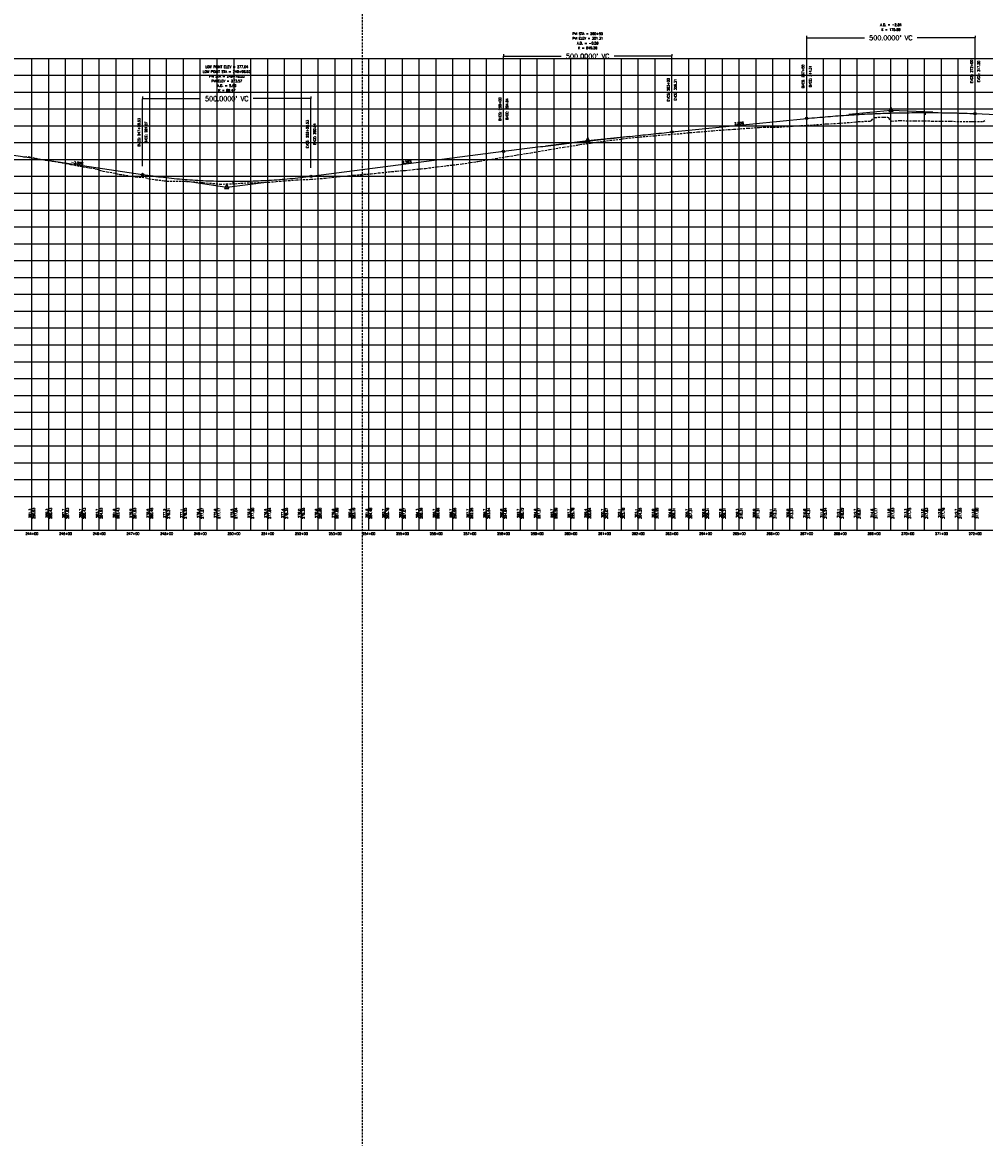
# Model space of a CAD drawing. Extents: x 114466 to 237039, y 16086 to 93345.
# Tile 37 of 81: x 161749 to 164605, y 41227 to 44559. Entities that reach past the tile are written whole.
import ezdxf
from ezdxf.enums import TextEntityAlignment as Align

# ---------------------------------------------------------------- set-up
doc = ezdxf.new("R2010")
doc.units = 0
doc.header["$LTSCALE"] = 50
doc.header["$MEASUREMENT"] = 0
doc.linetypes.add('HIDDEN_050%', pattern=[0.1875, 0.125, -0.0625])
doc.layers.get('0').update_dxf_attribs({"color": 1})
doc.layers.add('_CAB-PROF-TXT', color=31, linetype='HIDDEN_050%', plot=False)
for name, color, linetype in [('STERLING-02-PBASE', 101, 'Continuous'), ('STERLING-02-PEGCT', 101, 'Continuous'), ('STERLING-02-PFGC', 4, 'Continuous'), ('STERLING-02-PFGCT', 3, 'Continuous'), ('STERLING-02-PGRID', 251, 'Continuous')]:
    doc.layers.add(name, color=color, linetype=linetype)
doc.styles.add('L140', font='ROMANSM.shx', dxfattribs={"height": 14})
doc.dimstyles.get("Standard").update_dxf_attribs({"dimtxt": 0.18, "dimasz": 0.18, "dimexe": 0.18, "dimexo": 0.0625, "dimgap": 0.09, "dimtad": 0, "dimtih": 1, "dimtoh": 1, "dimdec": 4, "dimzin": 0, "dimdsep": 46, "dimtxsty": 'Standard', "dimcen": 0.09, "dimadec": 0, "dimazin": 0, "dimtfac": 1, "dimtdec": 4, "dimtofl": 0, "dimtmove": 0, "dimatfit": 3, "dimfxl": 1, "dimtolj": 1, "dimtzin": 0, "dimarcsym": 0})

# ---------------------------------------------------------------- blocks, each defined once
blk = doc.blocks.new('pvi2')
for p, q in [((0, 0.1), (-0.075, -0.05)), ((0.075, -0.05), (0, 0.1)), ((-0.075, -0.05), (0.075, -0.05))]:
    blk.add_line(p, q)
blk.add_circle((0, 0), 0.0125)
at = {"flags": 1}
for tag, p in [('K', (0, -0.005)), ('LENGTH', (0, -0.033))]:
    blk.add_attdef(tag, text='', height=0.01, dxfattribs=at).set_placement(p, align=Align.CENTER)
blk = doc.blocks.new('*D41')
at = {"layer": 'Defpoints', "color": 0}
for p in [(162105.3, 44333), (162605.3, 44333), (162605.3, 44333)]:
    blk.add_point(p, dxfattribs=at)
at = {"layer": 'STERLING-02-PFGCT', "color": 0, "lineweight": -2}
for p, q in [((162105.3, 44339.2), (162105.3, 44333.7)), ((162106.1, 44333), (162277, 44333)), ((162604.6, 44333), (162433.7, 44333)), ((162605.3, 44339.2), (162605.3, 44333.7))]:
    blk.add_line(p, q, dxfattribs=at)
at = {"layer": 'STERLING-02-PFGCT', "color": 0}
for points in [[(162106.1, 44333.1), (162106.1, 44332.8), (162105.3, 44333)], [(162604.6, 44333.1), (162604.6, 44332.8), (162605.3, 44333)]]:
    blk.add_solid(points, dxfattribs=at)
at = {"layer": 'STERLING-02-PFGCT', "color": 0, "insert": (162355.3, 44333), "char_height": 14, "attachment_point": 5, "style": 'L140'}
blk.add_mtext("\\A1;500.0000' VC", dxfattribs=at)
blk = doc.blocks.new('*D42')
at = {"layer": 'Defpoints', "color": 0}
for p in [(163176.8, 44459.2), (163676.8, 44459.2), (163676.8, 44459.2)]:
    blk.add_point(p, dxfattribs=at)
at = {"layer": 'STERLING-02-PFGCT', "color": 0, "lineweight": -2}
for p, q in [((163176.8, 44465.4), (163176.8, 44459.9)), ((163177.5, 44459.2), (163348.5, 44459.2)), ((163676.1, 44459.2), (163505.2, 44459.2)), ((163676.8, 44465.4), (163676.8, 44459.9))]:
    blk.add_line(p, q, dxfattribs=at)
at = {"layer": 'STERLING-02-PFGCT', "color": 0}
for points in [[(163177.5, 44459.3), (163177.5, 44459), (163176.8, 44459.2)], [(163676.1, 44459.3), (163676.1, 44459), (163676.8, 44459.2)]]:
    blk.add_solid(points, dxfattribs=at)
at = {"layer": 'STERLING-02-PFGCT', "color": 0, "insert": (163426.8, 44459.2), "char_height": 14, "attachment_point": 5, "style": 'L140'}
blk.add_mtext("\\A1;500.0000' VC", dxfattribs=at)
blk = doc.blocks.new('*D43')
at = {"layer": 'Defpoints', "color": 0}
for p in [(164076.8, 44513.6), (164576.8, 44513.6), (164576.8, 44513.6)]:
    blk.add_point(p, dxfattribs=at)
at = {"layer": 'STERLING-02-PFGCT', "color": 0, "lineweight": -2}
for p, q in [((164076.8, 44519.9), (164076.8, 44514.3)), ((164077.5, 44513.6), (164248.5, 44513.6)), ((164576.1, 44513.6), (164405.2, 44513.6)), ((164576.8, 44519.9), (164576.8, 44514.3))]:
    blk.add_line(p, q, dxfattribs=at)
at = {"layer": 'STERLING-02-PFGCT', "color": 0}
for points in [[(164077.5, 44513.7), (164077.5, 44513.5), (164076.8, 44513.6)], [(164576.1, 44513.7), (164576.1, 44513.5), (164576.8, 44513.6)]]:
    blk.add_solid(points, dxfattribs=at)
at = {"layer": 'STERLING-02-PFGCT', "color": 0, "insert": (164326.8, 44513.6), "char_height": 14, "attachment_point": 5, "style": 'L140'}
blk.add_mtext("\\A1;500.0000' VC", dxfattribs=at)

msp = doc.modelspace()

# ---------------------------------------------------------------- linework, layer by layer
at = {"layer": '_CAB-PROF-TXT'}
msp.add_line((162757.49632, 51465.67765), (162757.49632, 41226.67704), dxfattribs=at)
for points in [[(162714.47908, 44103.90555), (162728.3562, 44105.76176), (162728.69011, 44105.80544), (162733.57647, 44106.49315), (162783.92649, 44110.24393), (162793.98337, 44111.20185), (162805.92479, 44112.70246), (162838.25042, 44116.05812), (162845.15009, 44116.66965), (162859.5521, 44117.97618), (162859.55583, 44117.97618), (162885.62114, 44120.29472), (162909.58524, 44122.78265), (162931.99518, 44124.72246), (162945.15403, 44126.27915), (162980.24304, 44130.66728), (162990.17863, 44131.94363), (163008.06961, 44134.23953), (163038.43847, 44137.76121), (163038.4422, 44137.76121), (163048.50633, 44138.8904), (163053.87621, 44139.64368), (163078.81132, 44143.4044), (163096.61267, 44146.14234), (163100.36427, 44146.71609), (163106.01431, 44147.63356), (163154.00386, 44155.59766), (163188.84661, 44161.31847), (163207.59369, 44164.38406), (163213.19513, 44165.25939), (163217.32484, 44165.92442), (163217.32857, 44165.92442), (163244.4252, 44170.20618), (163258.00932, 44172.40102), (163270.81221, 44174.59387), (163289.88548, 44177.91885), (163313.5518, 44182.0508), (163355.1275, 44188.96284), (163364.52873, 44190.47239), (163373.64855, 44192.0425), (163396.21121, 44195.49607), (163396.21494, 44195.49607), (163398.52529, 44195.84458), (163403.4996, 44196.64398), (163429.94327, 44200.63042), (163430.59743, 44200.72803), (163434.79044, 44201.33506), (163473.2376, 44206.4579), (163529.03284, 44213.49281), (163529.74009, 44213.57327), (163529.8235, 44213.58033), (163575.09758, 44218.98234), (163575.10131, 44218.98234), (163576.68904, 44219.14528), (163581.81853, 44219.52644), (163625.72867, 44223.04946), (163636.16079, 44224.30027), (163672.73999, 44227.07741), (163692.12075, 44228.43528), (163729.21689, 44232.16491), (163753.11893, 44234.24695), (163753.98395, 44234.32564), (163753.98768, 44234.32564), (163774.74674, 44235.84701), (163798.16803, 44237.90148), (163817.02931, 44239.56976), (163844.01664, 44241.16923), (163859.89156, 44242.26097), (163887.46512, 44244.37953), (163901.48121, 44245.27653), (163932.87032, 44247.38522), (163932.87405, 44247.38522), (163936.24781, 44247.58083), (163937.24426, 44247.6369), (163950.08936, 44248.35688), (163988.48107, 44248.2611), (163997.78326, 44248.83311), (164028.77802, 44251.07755), (164040.86544, 44251.91281), (164077.87803, 44254.23009), (164087.46599, 44254.66051), (164130.26614, 44257.90295), (164137.81874, 44258.33237), (164173.15333, 44260.08306), (164178.72683, 44260.28611), (164224.00638, 44264.30084), (164230.16825, 44264.83081), (164265.01448, 44266.56972), (164269.45207, 44267.811), (164274.81166, 44275.09061), (164276.28457, 44275.46689), (164278.00482, 44276.53205), (164279.00259, 44276.89914), (164289.1109, 44277.63206), (164305.08403, 44278.48923), (164316.85388, 44278.18322), (164319.38727, 44276.86733), (164320.17627, 44276.57272), (164321.86187, 44273.04363), (164329.9614, 44266.44412), (164349.37264, 44267.88252), (164353.74986, 44268.09805), (164392.32859, 44267.13451), (164398.47803, 44267.15886), (164445.84665, 44266.69827), (164447.387, 44266.69752), (164449.11813, 44266.70316), (164502.31997, 44265.96041), (164503.4288, 44265.95045), (164566.46053, 44265.05401), (164574.11303, 44265.31944), (164600.4751, 44264.76119), (164608.71355, 44270.43945)], [(161742.50451, 44162.64793), (161753.67906, 44160.40115), (161756.08982, 44160.10134), (161765.70544, 44161.7436), (161770.39021, 44160.48604), (161806.00949, 44152.14454), (161817.94537, 44150.66938), (161856.1447, 44144.63188), (161866.93997, 44142.76534), (161891.52181, 44138.05073), (161930.14837, 44130.36717), (161937.8791, 44129.48679), (161941.51548, 44128.84892), (161948.12972, 44127.79572), (161965.12398, 44125.11284), (161970.38765, 44124.29247), (161977.65647, 44120.50614), (161987.87139, 44118.32373), (161999.28145, 44116.03334), (162008.33813, 44114.96463), (162037.24901, 44108.37877), (162045.76001, 44107.50269), (162084.65381, 44100.87489), (162112.69282, 44099.01907), (162120.52232, 44096.2285), (162124.60649, 44095.31771), (162144.00662, 44092.58445), (162144.01035, 44092.58445), (162164.94846, 44090.3318), (162169.49525, 44089.50736), (162176.82346, 44088.64413), (162222.78321, 44088.05939), (162226.14357, 44087.91597), (162280.47715, 44084.60879), (162285.45763, 44084.28573), (162322.89299, 44080.60954), (162322.89672, 44080.60954), (162331.72235, 44080.08277), (162333.89455, 44079.67926), (162334.86821, 44079.50244), (162378.51977, 44080.37594), (162379.31097, 44080.75585), (162396.70214, 44082.37061), (162423.67256, 44083.41893), (162427.45036, 44083.40931), (162476.66436, 44084.97191), (162478.37061, 44085.0337), (162501.77936, 44087.09933), (162501.78309, 44087.09933), (162522.45201, 44089.17645), (162528.45259, 44089.46994), (162562.18775, 44091.88175), (162581.12185, 44093.1008), (162604.1942, 44093.756), (162633.07324, 44095.95813), (162648.01052, 44097.28664), (162680.66573, 44101.1946), (162680.66946, 44101.1946), (162683.83241, 44101.61586), (162686.02896, 44101.92734), (162696.71063, 44102.731), (162732.79433, 44105.11624), (162762.46047, 44107.8777), (162775.38181, 44109.16792)]]:
    msp.add_lwpolyline(points, dxfattribs=at)
at = {"layer": 'STERLING-02-PBASE'}
for p, q in [((137707.49632, 43152.61298), (194964.92056, 43152.61298)), ((161776.81245, 43052.61298), (161776.81245, 43152.61298)), ((161826.81245, 43052.61298), (161826.81245, 43152.61298)), ((161876.81245, 43052.61298), (161876.81245, 43152.61298)), ((161926.81245, 43052.61298), (161926.81245, 43152.61298)), ((161976.81245, 43052.61298), (161976.81245, 43152.61298)), ((162026.81245, 43052.61298), (162026.81245, 43152.61298)), ((162076.81245, 43052.61298), (162076.81245, 43152.61298)), ((162126.81245, 43052.61298), (162126.81245, 43152.61298)), ((162176.81245, 43052.61298), (162176.81245, 43152.61298)), ((162226.81245, 43052.61298), (162226.81245, 43152.61298)), ((162276.81245, 43052.61298), (162276.81245, 43152.61298)), ((162326.81245, 43052.61298), (162326.81245, 43152.61298)), ((162376.81245, 43052.61298), (162376.81245, 43152.61298)), ((162426.81245, 43052.61298), (162426.81245, 43152.61298)), ((162476.81245, 43052.61298), (162476.81245, 43152.61298)), ((162526.81245, 43052.61298), (162526.81245, 43152.61298)), ((162576.81245, 43052.61298), (162576.81245, 43152.61298)), ((162626.81245, 43052.61298), (162626.81245, 43152.61298)), ((162676.81245, 43052.61298), (162676.81245, 43152.61298)), ((162726.81245, 43052.61298), (162726.81245, 43152.61298)), ((162776.81245, 43052.61298), (162776.81245, 43152.61298)), ((162826.81245, 43052.61298), (162826.81245, 43152.61298)), ((162876.81245, 43052.61298), (162876.81245, 43152.61298)), ((162926.81245, 43052.61298), (162926.81245, 43152.61298)), ((162976.81245, 43052.61298), (162976.81245, 43152.61298)), ((163026.81245, 43052.61298), (163026.81245, 43152.61298)), ((163076.81245, 43052.61298), (163076.81245, 43152.61298)), ((163126.81245, 43052.61298), (163126.81245, 43152.61298)), ((163176.81245, 43052.61298), (163176.81245, 43152.61298)), ((163226.81245, 43052.61298), (163226.81245, 43152.61298)), ((163276.81245, 43052.61298), (163276.81245, 43152.61298)), ((163326.81245, 43052.61298), (163326.81245, 43152.61298)), ((163376.81245, 43052.61298), (163376.81245, 43152.61298)), ((163426.81245, 43052.61298), (163426.81245, 43152.61298)), ((163476.81245, 43052.61298), (163476.81245, 43152.61298)), ((163526.81245, 43052.61298), (163526.81245, 43152.61298)), ((163576.81245, 43052.61298), (163576.81245, 43152.61298)), ((163626.81245, 43052.61298), (163626.81245, 43152.61298)), ((163676.81245, 43052.61298), (163676.81245, 43152.61298)), ((163726.81245, 43052.61298), (163726.81245, 43152.61298)), ((163776.81245, 43052.61298), (163776.81245, 43152.61298)), ((163826.81245, 43052.61298), (163826.81245, 43152.61298)), ((163876.81245, 43052.61298), (163876.81245, 43152.61298)), ((163926.81245, 43052.61298), (163926.81245, 43152.61298)), ((163976.81245, 43052.61298), (163976.81245, 43152.61298)), ((164026.81245, 43052.61298), (164026.81245, 43152.61298)), ((164076.81245, 43052.61298), (164076.81245, 43152.61298)), ((164126.81245, 43052.61298), (164126.81245, 43152.61298)), ((164176.81245, 43052.61298), (164176.81245, 43152.61298)), ((164226.81245, 43052.61298), (164226.81245, 43152.61298)), ((164276.81245, 43052.61298), (164276.81245, 43152.61298)), ((164326.81245, 43052.61298), (164326.81245, 43152.61298)), ((164376.81245, 43052.61298), (164376.81245, 43152.61298)), ((164426.81245, 43052.61298), (164426.81245, 43152.61298)), ((164476.81245, 43052.61298), (164476.81245, 43152.61298)), ((164526.81245, 43052.61298), (164526.81245, 43152.61298)), ((164576.81245, 43052.61298), (164576.81245, 43152.61298)), ((137707.49632, 43052.61298), (194964.92056, 43052.61298))]:
    msp.add_line(p, q, dxfattribs=at)
at = {"layer": 'STERLING-02-PFGC'}
for p, q in [((164201.81245, 44286.6515), (164326.81245, 44299.1515)), ((164326.81245, 44299.1515), (164451.81245, 44293.88382)), ((164576.81245, 44288.61614), (165897.63517, 44232.95476)), ((163676.81245, 44234.1515), (164076.81245, 44274.1515)), ((163426.81245, 44209.1515), (163551.81245, 44221.6515)), ((163301.81245, 44192.97189), (163426.81245, 44209.1515)), ((161715.80304, 44166.39495), (162105.34322, 44107.96392)), ((162605.34322, 44102.82313), (163176.81245, 44176.79229)), ((162230.34322, 44089.21392), (162355.34322, 44070.46392)), ((162355.34322, 44070.46392), (162480.34322, 44086.64352))]:
    msp.add_line(p, q, dxfattribs=at)
for points in [[(164076.81245, 44274.1515), (164084.62495, 44274.92407), (164092.43745, 44275.67929), (164100.24995, 44276.41717), (164108.06245, 44277.13769), (164115.87495, 44277.84086), (164123.68745, 44278.52667), (164131.49995, 44279.19514), (164139.31245, 44279.84626), (164147.12495, 44280.48002), (164154.93745, 44281.09643), (164162.74995, 44281.6955), (164170.56245, 44282.27721), (164178.37495, 44282.84157), (164186.18745, 44283.38857), (164193.99995, 44283.91823), (164201.81245, 44284.43054), (164209.62495, 44284.92549), (164217.43745, 44285.40309), (164225.24995, 44285.86335), (164233.06245, 44286.30625), (164240.87495, 44286.7318), (164248.68745, 44287.13999), (164256.49995, 44287.53084), (164264.31245, 44287.90434), (164272.12495, 44288.26048), (164279.93745, 44288.59927), (164287.74995, 44288.92072), (164295.56245, 44289.22481), (164303.37495, 44289.51155), (164311.18745, 44289.78093), (164318.99995, 44290.03297), (164326.81245, 44290.26766), (164334.62495, 44290.48499), (164342.43745, 44290.68497), (164350.24995, 44290.86761), (164358.06245, 44291.03289), (164365.87495, 44291.18082), (164373.68745, 44291.31139), (164381.49995, 44291.42462), (164389.31245, 44291.5205), (164397.12495, 44291.59902), (164404.93745, 44291.66019), (164412.74995, 44291.70402), (164420.56245, 44291.73049), (164428.37495, 44291.73961), (164436.18745, 44291.73137), (164443.99995, 44291.70579), (164451.81245, 44291.66286), (164459.62495, 44291.60257), (164467.43745, 44291.52493), (164475.24995, 44291.42995), (164483.06245, 44291.31761), (164490.87495, 44291.18792), (164498.68745, 44291.04087), (164506.49995, 44290.87648), (164514.31245, 44290.69474), (164522.12495, 44290.49564), (164529.93745, 44290.27919), (164537.74995, 44290.0454), (164545.56245, 44289.79425), (164553.37495, 44289.52575), (164561.18745, 44289.23989), (164568.99995, 44288.93669), (164576.81245, 44288.61614)], [(163176.81245, 44176.79229), (163184.62495, 44177.80172), (163192.43745, 44178.80755), (163200.24995, 44179.8098), (163208.06245, 44180.80844), (163215.87495, 44181.8035), (163223.68745, 44182.79496), (163231.49995, 44183.78283), (163239.31245, 44184.7671), (163247.12495, 44185.74779), (163254.93745, 44186.72487), (163262.74995, 44187.69837), (163270.56245, 44188.66827), (163278.37495, 44189.63458), (163286.18745, 44190.59729), (163293.99995, 44191.55641), (163301.81245, 44192.51194), (163309.62495, 44193.46388), (163317.43745, 44194.41222), (163325.24995, 44195.35697), (163333.06245, 44196.29812), (163340.87495, 44197.23568), (163348.68745, 44198.16965), (163356.49995, 44199.10003), (163364.31245, 44200.02681), (163372.12495, 44200.94999), (163379.93745, 44201.86959), (163387.74995, 44202.78559), (163395.56245, 44203.698), (163403.37495, 44204.60681), (163411.18745, 44205.51203), (163418.99995, 44206.41366), (163426.81245, 44207.3117), (163434.62495, 44208.20614), (163442.43745, 44209.09698), (163450.24995, 44209.98424), (163458.06245, 44210.8679), (163465.87495, 44211.74797), (163473.68745, 44212.62444), (163481.49995, 44213.49732), (163489.31245, 44214.36661), (163497.12495, 44215.2323), (163504.93745, 44216.0944), (163512.74995, 44216.95291), (163520.56245, 44217.80782), (163528.37495, 44218.65914), (163536.18745, 44219.50687), (163543.99995, 44220.35101), (163551.81245, 44221.19155), (163559.62495, 44222.02849), (163567.43745, 44222.86185), (163575.24995, 44223.69161), (163583.06245, 44224.51777), (163590.87495, 44225.34035), (163598.68745, 44226.15933), (163606.49995, 44226.97472), (163614.31245, 44227.78651), (163622.12495, 44228.59471), (163629.93745, 44229.39932), (163637.74995, 44230.20033), (163645.56245, 44230.99775), (163653.37495, 44231.79158), (163661.18745, 44232.58181), (163668.99995, 44233.36845), (163676.81245, 44234.1515)], [(162105.34322, 44107.96392), (162113.15572, 44106.8091), (162120.96822, 44105.68839), (162128.78072, 44104.60179), (162136.59322, 44103.54931), (162144.40572, 44102.53093), (162152.21822, 44101.54667), (162160.03072, 44100.59651), (162167.84322, 44099.68047), (162175.65572, 44098.79854), (162183.46822, 44097.95072), (162191.28072, 44097.13701), (162199.09322, 44096.35741), (162206.90572, 44095.61192), (162214.71822, 44094.90054), (162222.53072, 44094.22328), (162230.34322, 44093.58012), (162238.15572, 44092.97108), (162245.96822, 44092.39614), (162253.78072, 44091.85532), (162261.59322, 44091.34861), (162269.40572, 44090.87601), (162277.21822, 44090.43752), (162285.03072, 44090.03314), (162292.84322, 44089.66287), (162300.65572, 44089.32671), (162308.46822, 44089.02467), (162316.28072, 44088.75673), (162324.09322, 44088.52291), (162331.90572, 44088.32319), (162339.71822, 44088.15759), (162347.53072, 44088.0261), (162355.34322, 44087.92872), (162363.15572, 44087.86545), (162370.96822, 44087.83629), (162378.78072, 44087.84125), (162386.59322, 44087.88031), (162394.40572, 44087.95348), (162402.21822, 44088.06077), (162410.03072, 44088.20216), (162417.84322, 44088.37767), (162425.65572, 44088.58729), (162433.46822, 44088.83102), (162441.28072, 44089.10886), (162449.09322, 44089.42081), (162456.90572, 44089.76687), (162464.71822, 44090.14704), (162472.53072, 44090.56133), (162480.34322, 44091.00972), (162488.15572, 44091.49223), (162495.96822, 44092.00885), (162503.78072, 44092.55957), (162511.59322, 44093.14441), (162519.40572, 44093.76336), (162527.21822, 44094.41642), (162535.03072, 44095.10359), (162542.84322, 44095.82487), (162550.65572, 44096.58027), (162558.46822, 44097.36977), (162566.28072, 44098.19339), (162574.09322, 44099.05111), (162581.90572, 44099.94295), (162589.71822, 44100.8689), (162597.53072, 44101.82896), (162605.34322, 44102.82313)]]:
    msp.add_lwpolyline(points, dxfattribs=at)
at = {"layer": 'STERLING-02-PFGCT'}
for p, q in [((164076.81245, 44299.1515), (164076.81245, 44513.61614)), ((164576.81245, 44313.61614), (164576.81245, 44513.61614)), ((163176.81245, 44201.79229), (163176.81245, 44459.1515)), ((163676.81245, 44259.1515), (163676.81245, 44459.1515)), ((162105.34322, 44132.96392), (162105.34322, 44332.96392)), ((162605.34322, 44127.82313), (162605.34322, 44332.96392)), ((164428.57474, 44291.73961), (164428.57474, 44284.73961)), ((162373.7402, 44087.83415), (162373.7402, 44080.83415))]:
    msp.add_line(p, q, dxfattribs=at)
for centre in [(164576.81245, 44288.61614), (164076.81245, 44274.1515), (163676.81245, 44234.1515), (163176.81245, 44176.79229), (162105.34322, 44107.96392), (162605.34322, 44102.82313)]:
    msp.add_circle(centre, 3.5, dxfattribs=at)
at = {"layer": 'STERLING-02-PGRID'}
for p, q in [((137707.49632, 44452.61298), (194964.92056, 44452.61298)), ((161776.81245, 43152.61298), (161776.81245, 44452.61298)), ((161826.81245, 43152.61298), (161826.81245, 44452.61298)), ((161876.81245, 43152.61298), (161876.81245, 44452.61298)), ((161926.81245, 43152.61298), (161926.81245, 44452.61298)), ((161976.81245, 43152.61298), (161976.81245, 44452.61298)), ((162026.81245, 43152.61298), (162026.81245, 44452.61298)), ((162076.81245, 43152.61298), (162076.81245, 44452.61298)), ((162126.81245, 43152.61298), (162126.81245, 44452.61298)), ((162176.81245, 43152.61298), (162176.81245, 44452.61298)), ((162226.81245, 43152.61298), (162226.81245, 44452.61298)), ((162276.81245, 43152.61298), (162276.81245, 44452.61298)), ((162326.81245, 43152.61298), (162326.81245, 44452.61298)), ((162376.81245, 43152.61298), (162376.81245, 44452.61298)), ((162426.81245, 43152.61298), (162426.81245, 44452.61298)), ((162476.81245, 43152.61298), (162476.81245, 44452.61298)), ((162526.81245, 43152.61298), (162526.81245, 44452.61298)), ((162576.81245, 43152.61298), (162576.81245, 44452.61298)), ((162626.81245, 43152.61298), (162626.81245, 44452.61298)), ((162676.81245, 43152.61298), (162676.81245, 44452.61298)), ((162726.81245, 43152.61298), (162726.81245, 44452.61298)), ((162776.81245, 43152.61298), (162776.81245, 44452.61298)), ((162826.81245, 43152.61298), (162826.81245, 44452.61298)), ((162876.81245, 43152.61298), (162876.81245, 44452.61298)), ((162926.81245, 43152.61298), (162926.81245, 44452.61298)), ((162976.81245, 43152.61298), (162976.81245, 44452.61298)), ((163026.81245, 43152.61298), (163026.81245, 44452.61298)), ((163076.81245, 43152.61298), (163076.81245, 44452.61298)), ((163126.81245, 43152.61298), (163126.81245, 44452.61298)), ((163176.81245, 43152.61298), (163176.81245, 44452.61298)), ((163226.81245, 43152.61298), (163226.81245, 44452.61298)), ((163276.81245, 43152.61298), (163276.81245, 44452.61298)), ((163326.81245, 43152.61298), (163326.81245, 44452.61298)), ((163376.81245, 43152.61298), (163376.81245, 44452.61298)), ((163426.81245, 43152.61298), (163426.81245, 44452.61298)), ((163476.81245, 43152.61298), (163476.81245, 44452.61298)), ((163526.81245, 43152.61298), (163526.81245, 44452.61298)), ((163576.81245, 43152.61298), (163576.81245, 44452.61298)), ((163626.81245, 43152.61298), (163626.81245, 44452.61298)), ((163676.81245, 43152.61298), (163676.81245, 44452.61298)), ((163726.81245, 43152.61298), (163726.81245, 44452.61298)), ((163776.81245, 43152.61298), (163776.81245, 44452.61298)), ((163826.81245, 43152.61298), (163826.81245, 44452.61298)), ((163876.81245, 43152.61298), (163876.81245, 44452.61298)), ((163926.81245, 43152.61298), (163926.81245, 44452.61298)), ((163976.81245, 43152.61298), (163976.81245, 44452.61298)), ((164026.81245, 43152.61298), (164026.81245, 44452.61298)), ((164076.81245, 43152.61298), (164076.81245, 44452.61298)), ((164126.81245, 43152.61298), (164126.81245, 44452.61298)), ((164176.81245, 43152.61298), (164176.81245, 44452.61298)), ((164226.81245, 43152.61298), (164226.81245, 44452.61298)), ((164276.81245, 43152.61298), (164276.81245, 44452.61298)), ((164326.81245, 43152.61298), (164326.81245, 44452.61298)), ((164376.81245, 43152.61298), (164376.81245, 44452.61298)), ((164426.81245, 43152.61298), (164426.81245, 44452.61298)), ((164476.81245, 43152.61298), (164476.81245, 44452.61298)), ((164526.81245, 43152.61298), (164526.81245, 44452.61298)), ((164576.81245, 43152.61298), (164576.81245, 44452.61298)), ((137707.49632, 44402.61298), (194964.92056, 44402.61298)), ((137707.49632, 44352.61298), (194964.92056, 44352.61298)), ((137707.49632, 44302.61298), (194964.92056, 44302.61298)), ((137707.49632, 44252.61298), (194964.92056, 44252.61298)), ((137707.49632, 44202.61298), (194964.92056, 44202.61298)), ((137707.49632, 44152.61298), (194964.92056, 44152.61298)), ((137707.49632, 44102.61298), (194964.92056, 44102.61298)), ((137707.49632, 44052.61298), (194964.92056, 44052.61298)), ((137707.49632, 44002.61298), (194964.92056, 44002.61298)), ((137707.49632, 43952.61298), (194964.92056, 43952.61298)), ((137707.49632, 43902.61298), (194964.92056, 43902.61298)), ((137707.49632, 43852.61298), (194964.92056, 43852.61298)), ((137707.49632, 43802.61298), (194964.92056, 43802.61298)), ((137707.49632, 43752.61298), (194964.92056, 43752.61298)), ((137707.49632, 43702.61298), (194964.92056, 43702.61298)), ((137707.49632, 43652.61298), (194964.92056, 43652.61298)), ((137707.49632, 43602.61298), (194964.92056, 43602.61298)), ((137707.49632, 43552.61298), (194964.92056, 43552.61298)), ((137707.49632, 43502.61298), (194964.92056, 43502.61298)), ((137707.49632, 43452.61298), (194964.92056, 43452.61298)), ((137707.49632, 43402.61298), (194964.92056, 43402.61298)), ((137707.49632, 43352.61298), (194964.92056, 43352.61298)), ((137707.49632, 43302.61298), (194964.92056, 43302.61298)), ((137707.49632, 43252.61298), (194964.92056, 43252.61298)), ((137707.49632, 43202.61298), (194964.92056, 43202.61298))]:
    msp.add_line(p, q, dxfattribs=at)

# ---------------------------------------------------------------- block references
at = {"layer": 'STERLING-02-PFGC', "xscale": 84.03361344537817, "yscale": 84.03361344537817, "zscale": 84.03361344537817}
for p in [(164326.81245, 44299.1515), (163426.81245, 44209.1515), (162355.34322, 44070.46392)]:
    msp.add_blockref('pvi2', p, dxfattribs=at)

# ---------------------------------------------------------------- texts
at = {"layer": 'STERLING-02-PEGCT', "style": 'L140'}
for s, p in [('291.3', (161776.81245, 43102.61298)), ('289.3', (161826.81245, 43102.61298)), ('287.7', (161876.81245, 43102.61298)), ('285.7', (161926.81245, 43102.61298)), ('283.7', (161976.81245, 43102.61298)), ('281.6', (162026.81245, 43102.61298)), ('279.9', (162076.81245, 43102.61298)), ('278.5', (162126.81245, 43102.61298)), ('277.2', (162176.81245, 43102.61298)), ('277.1', (162226.81245, 43102.61298)), ('276.4', (162276.81245, 43102.61298)), ('275.6', (162326.81245, 43102.61298)), ('275.5', (162376.81245, 43102.61298)), ('276.2', (162426.81245, 43102.61298)), ('276.5', (162476.81245, 43102.61298)), ('277.4', (162526.81245, 43102.61298)), ('278.0', (162576.81245, 43102.61298)), ('278.6', (162626.81245, 43102.61298)), ('279.6', (162676.81245, 43102.61298)), ('280.4', (162726.81245, 43102.61298)), ('281.6', (162776.81245, 43102.61298)), ('282.7', (162826.81245, 43102.61298)), ('282.8', (162876.81245, 43102.61298)), ('284.3', (162926.81245, 43102.61298)), ('285.7', (162976.81245, 43102.61298)), ('286.7', (163026.81245, 43102.61298)), ('287.7', (163076.81245, 43102.61298)), ('289.7', (163126.81245, 43102.61298)), ('290.8', (163176.81245, 43102.61298)), ('292.7', (163226.81245, 43102.61298)), ('294.6', (163276.81245, 43102.61298)), ('295.7', (163326.81245, 43102.61298)), ('297.7', (163376.81245, 43102.61298)), ('299.4', (163426.81245, 43102.61298)), ('300.7', (163476.81245, 43102.61298)), ('302.1', (163526.81245, 43102.61298)), ('303.1', (163576.81245, 43102.61298)), ('303.9', (163626.81245, 43102.61298)), ('304.9', (163676.81245, 43102.61298)), ('305.7', (163726.81245, 43102.61298)), ('306.9', (163776.81245, 43102.61298)), ('307.8', (163826.81245, 43102.61298)), ('308.3', (163876.81245, 43102.61298)), ('308.9', (163926.81245, 43102.61298)), ('309.1', (163976.81245, 43102.61298)), ('309.8', (164026.81245, 43102.61298)), ('310.8', (164076.81245, 43102.61298)), ('311.6', (164126.81245, 43102.61298)), ('312.1', (164176.81245, 43102.61298)), ('312.7', (164226.81245, 43102.61298)), ('314.6', (164276.81245, 43102.61298)), ('313.8', (164326.81245, 43102.61298)), ('313.3', (164376.81245, 43102.61298)), ('313.0', (164426.81245, 43102.61298)), ('312.9', (164476.81245, 43102.61298)), ('312.7', (164526.81245, 43102.61298)), ('313.0', (164576.81245, 43102.61298))]:
    msp.add_text(s, height=7, rotation=90, dxfattribs=at).set_placement(p, align=Align.BOTTOM_CENTER)
for s, p in [('244+00', (161776.81245, 43042.11298)), ('245+00', (161876.81245, 43042.11298)), ('246+00', (161976.81245, 43042.11298)), ('247+00', (162076.81245, 43042.11298)), ('248+00', (162176.81245, 43042.11298)), ('249+00', (162276.81245, 43042.11298)), ('250+00', (162376.81245, 43042.11298)), ('251+00', (162476.81245, 43042.11298)), ('252+00', (162576.81245, 43042.11298)), ('253+00', (162676.81245, 43042.11298)), ('254+00', (162776.81245, 43042.11298)), ('255+00', (162876.81245, 43042.11298)), ('256+00', (162976.81245, 43042.11298)), ('257+00', (163076.81245, 43042.11298)), ('258+00', (163176.81245, 43042.11298)), ('259+00', (163276.81245, 43042.11298)), ('260+00', (163376.81245, 43042.11298)), ('261+00', (163476.81245, 43042.11298)), ('262+00', (163576.81245, 43042.11298)), ('263+00', (163676.81245, 43042.11298)), ('264+00', (163776.81245, 43042.11298)), ('265+00', (163876.81245, 43042.11298)), ('266+00', (163976.81245, 43042.11298)), ('267+00', (164076.81245, 43042.11298)), ('268+00', (164176.81245, 43042.11298)), ('269+00', (164276.81245, 43042.11298)), ('270+00', (164376.81245, 43042.11298)), ('271+00', (164476.81245, 43042.11298)), ('272+00', (164576.81245, 43042.11298))]:
    msp.add_text(s, height=7, dxfattribs=at).set_placement(p, align=Align.MIDDLE_CENTER)
at = {"layer": 'STERLING-02-PFGCT', "style": 'L140'}
for s, p in [('A.D. = -2.84', (164326.81245, 44548.61614)), ('PVI STA = 260+50', (163426.81245, 44522.1515)), ('K = 175.88', (164326.81245, 44534.61614)), ('PVI ELEV = 301.31', (163426.81245, 44508.1515)), ('A.D. = -0.59', (163426.81245, 44494.1515)), ('K = 849.28', (163426.81245, 44480.1515)), ('LOW POINT ELEV = 277.04', (162355.34322, 44423.96392)), ('LOW POINT STA = 249+96.93', (162355.34322, 44409.96392)), ('PVI STA = 249+78.53', (162355.34322, 44395.96392)), ('PVI ELEV = 273.57', (162355.34322, 44381.96392)), ('A.D. = 5.59', (162355.34322, 44367.96392)), ('K = 89.47', (162355.34322, 44353.96392))]:
    msp.add_text(s, height=7, dxfattribs=at).set_placement(p, align=Align.CENTER)
for s, p in [('BVCS: 267+00', (164069.81245, 44399.1515)), ('EVCS: 272+00', (164569.81245, 44413.61614)), ('EVCS: 263+00', (163669.81245, 44359.1515)), ('BVCS: 258+00', (163169.81245, 44301.79229)), ('BVCS: 247+28.53', (162098.34322, 44232.96392)), ('EVCS: 252+28.53', (162598.34322, 44227.82313))]:
    msp.add_text(s, height=7, rotation=90, dxfattribs=at).set_placement(p, align=Align.CENTER)
for s, p in [('BVCE: 314.31', (164083.81245, 44399.1515)), ('EVCE: 317.20', (164583.81245, 44413.61614)), ('EVCE: 306.31', (163683.81245, 44359.1515)), ('BVCE: 294.84', (163183.81245, 44301.79229)), ('BVCE: 281.07', (162112.34322, 44232.96392)), ('EVCE: 280.04', (162612.34322, 44227.82313)), ('290.93', (161779.14578, 43102.61298)), ('289.43', (161829.14578, 43102.61298)), ('287.93', (161879.14578, 43102.61298)), ('286.43', (161929.14578, 43102.61298)), ('284.93', (161979.14578, 43102.61298)), ('283.43', (162029.14578, 43102.61298)), ('281.93', (162079.14578, 43102.61298)), ('280.45', (162129.14578, 43102.61298)), ('279.21', (162179.14578, 43102.61298)), ('278.25', (162229.14578, 43102.61298)), ('277.57', (162279.14578, 43102.61298)), ('277.17', (162329.14578, 43102.61298)), ('277.04', (162379.14578, 43102.61298)), ('277.20', (162429.14578, 43102.61298)), ('277.64', (162479.14578, 43102.61298)), ('278.35', (162529.14578, 43102.61298)), ('279.35', (162579.14578, 43102.61298)), ('280.60', (162629.14578, 43102.61298)), ('281.89', (162679.14578, 43102.61298)), ('283.19', (162729.14578, 43102.61298)), ('284.48', (162779.14578, 43102.61298)), ('285.78', (162829.14578, 43102.61298)), ('287.07', (162879.14578, 43102.61298)), ('288.36', (162929.14578, 43102.61298)), ('289.66', (162979.14578, 43102.61298)), ('290.95', (163029.14578, 43102.61298)), ('292.25', (163079.14578, 43102.61298)), ('293.54', (163129.14578, 43102.61298)), ('294.84', (163179.14578, 43102.61298)), ('294.84', (163179.14578, 43102.61298)), ('296.12', (163229.14578, 43102.61298)), ('297.37', (163279.14578, 43102.61298)), ('298.59', (163329.14578, 43102.61298)), ('299.78', (163379.14578, 43102.61298)), ('300.94', (163429.14578, 43102.61298)), ('302.07', (163479.14578, 43102.61298)), ('303.18', (163529.14578, 43102.61298)), ('304.25', (163579.14578, 43102.61298)), ('305.29', (163629.14578, 43102.61298)), ('306.31', (163679.14578, 43102.61298)), ('306.31', (163679.14578, 43102.61298)), ('307.31', (163729.14578, 43102.61298)), ('308.31', (163779.14578, 43102.61298)), ('309.31', (163829.14578, 43102.61298)), ('310.31', (163879.14578, 43102.61298)), ('311.31', (163929.14578, 43102.61298)), ('312.31', (163979.14578, 43102.61298)), ('313.31', (164029.14578, 43102.61298)), ('314.31', (164079.14578, 43102.61298)), ('314.31', (164079.14578, 43102.61298)), ('315.24', (164129.14578, 43102.61298)), ('316.02', (164179.14578, 43102.61298)), ('316.67', (164229.14578, 43102.61298)), ('317.17', (164279.14578, 43102.61298)), ('317.53', (164329.14578, 43102.61298)), ('317.75', (164379.14578, 43102.61298)), ('317.83', (164429.14578, 43102.61298)), ('317.76', (164479.14578, 43102.61298)), ('317.55', (164529.14578, 43102.61298)), ('317.20', (164579.14578, 43102.61298)), ('317.20', (164579.14578, 43102.61298))]:
    msp.add_text(s, height=7, rotation=90, dxfattribs=at).set_placement(p, align=Align.TOP_CENTER)
for s, rotation, p in [('2.00%', 5.71059314, (163876.81245, 44254.1515)), ('-3.00%', 351.46923439, (161910.57313, 44137.17943)), ('2.59%', 7.37517871, (162891.07783, 44139.80771))]:
    msp.add_text(s, height=7, rotation=rotation, dxfattribs=at).set_placement(p, align=Align.BOTTOM_CENTER)

# ---------------------------------------------------------------- dimensions: what is measured, and where the dimension line sits
at = {"layer": 'STERLING-02-PFGCT'}
for base, p1, p2, picture, middle in [((164576.81245, 44513.61614), (164076.81245, 44513.61614), (164576.81245, 44513.61614), '*D43', (164326.81245, 44513.61614)), ((163676.81245, 44459.1515), (163176.81245, 44459.1515), (163676.81245, 44459.1515), '*D42', (163426.81245, 44459.1515)), ((162605.34322, 44332.96392), (162105.34322, 44332.96392), (162605.34322, 44332.96392), '*D41', (162355.34322, 44332.96392))]:
    dim = msp.add_linear_dim(base=base, p1=p1, p2=p2, text="500.0000' VC", dimstyle='Standard', override={"dimscale": 100, "dimtxt": 0.007087, "dimasz": 0.007087, "dimexe": 0.007087, "dimexo": 0.0625, "dimgap": 0.003543, "dimpost": "'", "dimtxsty": 'L140', "dimcen": 0.003543}, dxfattribs=at)
    dim.commit()
    dim.dimension.update_dxf_attribs({"geometry": picture, "text_midpoint": middle})

doc.saveas('drawing.dxf')
